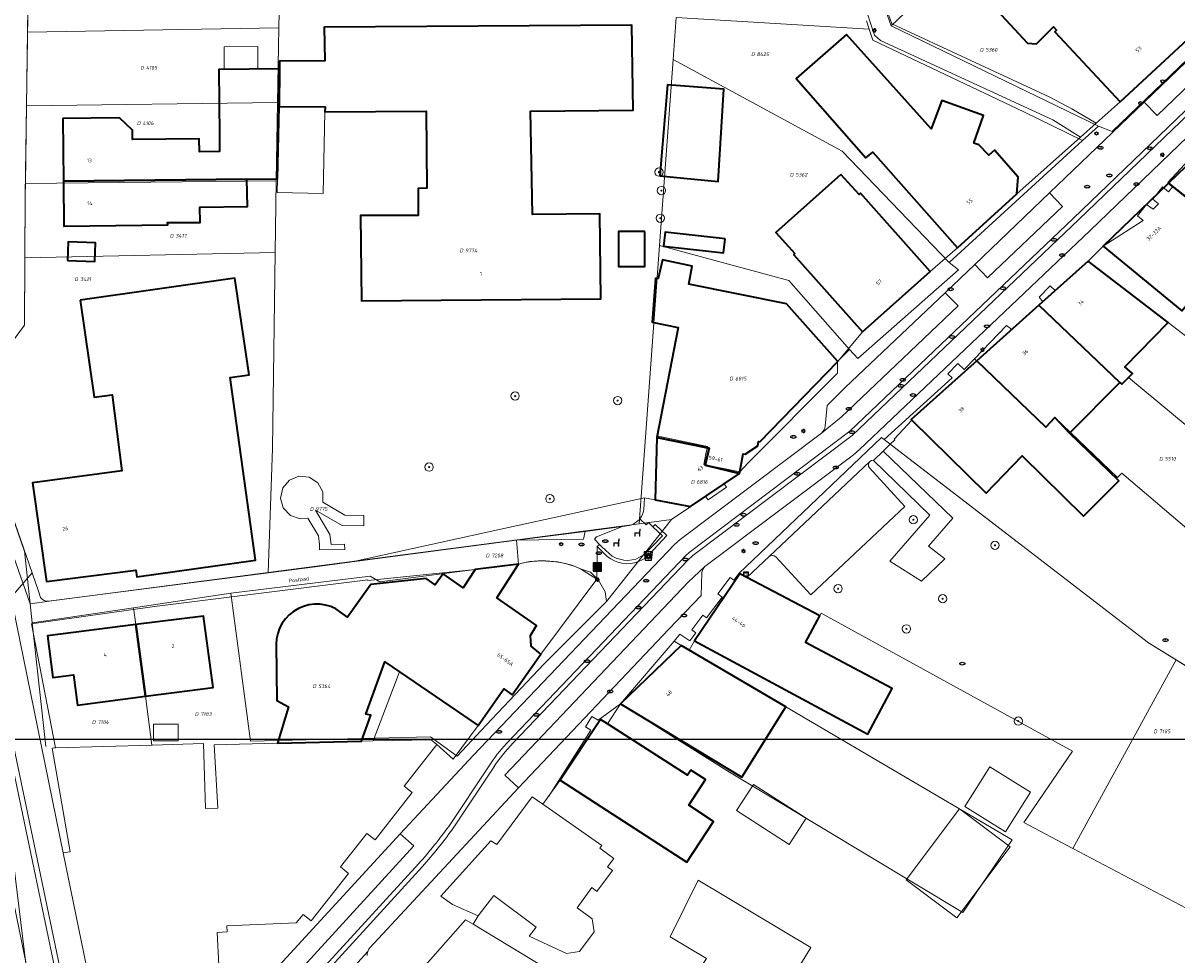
# Model space of a CAD drawing. Header units: metres. Extents: x 183765 to 187731, y 443805 to 446163.
# Tile 11 of 120: x 186193 to 186304, y 444145 to 444234. Entities that reach past the tile are written whole.
import ezdxf
from ezdxf.enums import TextEntityAlignment as Align

# ---------------------------------------------------------------- set-up
doc = ezdxf.new("R2010")
doc.units = ezdxf.units.M
doc.layers.get('0').update_dxf_attribs({"lineweight": 25})
for name, color, linetype, lineweight in [('B-WE-GR-BEPLANTING_CULTUUR_BOSPLANTSOEN-GV', 90, 'Continuous', 18), ('B-WE-GR-BEPLANTING_CULTUUR_HEESTERS-GV', 90, 'Continuous', 18), ('B-WE-GR-BEPLANTING_CULTUUR_VASTE PLANTENVAK-GV', 90, 'Continuous', 18), ('B-WE-GR-BLOEMBAK-S', 80, 'Continuous', 25), ('B-WE-GR-BOOM-S', 253, 'Continuous', 25), ('B-WE-IE-MEUBILAIR-S', 7, 'Continuous', 25), ('B-WE-IE-MEUBILAIR_WEGMEUBILAIR-S', 7, 'Continuous', 25), ('B-WE-IE-MEUBILAIR_WEGMEUBILAIR_AFVALBAK-S', 7, 'Continuous', 25), ('B-WE-OG-BEBOUWING-GV', 7, 'Continuous', 35), ('B-WE-OG-BEBOUWING-T18', 10, 'Continuous', 18), ('B-WE-OG-BEBOUWING_LUIFEL-GV', 7, 'Continuous', 18), ('B-WE-OG-BEBOUWING_OVERBOUWING-GV', 7, 'Continuous', 18), ('B-WE-OG-TERREIN_ERF-GV', 7, 'Continuous', 18), ('B-WE-OG-TOPOGRAFIE-T18', 10, 'Continuous', 18), ('B-WE-VH-OPENVERHARDING_BETONSTRAATSTEEN-GV', 90, 'Continuous', 18), ('B-WE-VH-OPENVERHARDING_STRAATBAKSTEEN-GV', 90, 'Continuous', 18), ('B-WE-VH-OPENVERHARDING_TEGEL-GV', 90, 'Continuous', 18)]:
    doc.layers.add(name, color=color, linetype=linetype, lineweight=lineweight)
doc.layers.add('B-WE-KG-GRENS_PERCEEL-G', color=7, linetype='Continuous', lineweight=13, true_color=0xa55252)
doc.layers.add('B-WE-KG-GRENS_PERCEEL-S', color=7, linetype='Continuous', lineweight=25, true_color=0xa55252)
doc.styles.add('NLCS-ISO', font='NLCS-ISO.ttf')
doc.styles.add('NLCS-ISO-M200-T18', font='NLCS-ISO.ttf', dxfattribs={"height": 0.36})

# ---------------------------------------------------------------- blocks, each defined once
blk = doc.blocks.new('SGR-BLOEMBAK-SO')
blk.add_lwpolyline([(-1.5, -2), (1.5, -2), (2, 2), (-2, 2)], close=True)
for centre, radius in [((-1.05, 0), 0.35), ((-0.74, 0.74), 0.35), ((0, 0), 0.7), ((0, 1.05), 0.35), ((0.74, 0.74), 0.35), ((1.05, 0), 0.35), ((-0.74, -0.74), 0.35), ((0, -1.05), 0.35), ((0.74, -0.74), 0.35)]:
    blk.add_circle(centre, radius)
blk = doc.blocks.new('SIE-WEG_AFVALBAK-SO')
h = blk.add_hatch(color=256)
h.dxf.hatch_style = 1
h.paths.add_polyline_path([(-1.5, -1.5), (1.5, -1.5), (1.5, 1.5), (-1.5, 1.5)])
for points in [[(-2, -2), (2, -2), (2, 2), (-2, 2)], [(-1.5, -1.5), (1.5, -1.5), (1.5, 1.5), (-1.5, 1.5)]]:
    blk.add_lwpolyline(points, close=True)
blk = doc.blocks.new('SIE-MEUBILAIR_KAST_CAI-SO')
for points in [[(-1, 1), (1, 1), (1, 0.84), (-1, 0.84)], [(-1, 0.76), (1, 0.76), (1, -1), (-1, -1)]]:
    blk.add_lwpolyline(points, close=True)
at = {"style": 'NLCS-ISO'}
blk.add_text('cai', height=0.75, dxfattribs=at).set_placement((0, 0), align=Align.MIDDLE_CENTER)
blk = doc.blocks.new('SIE-MEUBILAIR_PAAL_LICHTMAST-SO')
for points in [[(-0.62, 0), (-1, 0)], [(-0.71, 0.71), (-0.44, 0.44)], [(0, 1), (0, 0.62)], [(0.44, 0.44), (0.71, 0.71)], [(1, 0), (0.62, 0)], [(-0.71, -0.71), (-0.44, -0.44)], [(0, -0.62), (0, -1)], [(0.44, -0.44), (0.71, -0.71)]]:
    blk.add_lwpolyline(points)
blk.add_circle((0, 0), 0.5)
blk = doc.blocks.new('SIE-MEUBILAIR_PAAL_AFSLUITPAAL-SO')
blk.add_circle((0, 0), 0.75)
at = {"style": 'NLCS-ISO'}
blk.add_text('af', height=0.75, dxfattribs=at).set_placement((0, 0.05), align=Align.MIDDLE_CENTER)
blk = doc.blocks.new('SIE-MEUBILAIR_PUT_KOLK-SO')
blk.add_ellipse((0, 0), major_axis=(1.25, 0), ratio=0.54)
at = {"style": 'NLCS-ISO'}
blk.add_text('klk', height=0.75, dxfattribs=at).set_placement((0.03, 0), align=Align.MIDDLE_CENTER)
blk = doc.blocks.new('SIE-MEUBILAIR_PUT_RIOOLPUT-SO')
blk.add_ellipse((0, 0), major_axis=(1.25, 0), ratio=0.54)
at = {"style": 'NLCS-ISO'}
blk.add_text('ri', height=0.75, dxfattribs=at).set_placement((-0.04, 0.07), align=Align.MIDDLE_CENTER)
blk = doc.blocks.new('SIE-MEUBILAIR_PUT_BRANDKRAAN-SO')
blk.add_ellipse((0, 0), major_axis=(1.25, 0), ratio=0.54)
at = {"style": 'NLCS-ISO'}
blk.add_text('bk', height=0.75, dxfattribs=at).set_placement((0.03, 0), align=Align.MIDDLE_CENTER)
blk = doc.blocks.new('SIE-WEG_ZITBANK-SO')
at = {"color": 0, "linetype": 'ByBlock', "lineweight": 18}
blk.add_lwpolyline([(-0.91, -1.63), (-0.91, -0.2), (1.09, -0.2), (1.09, -1.63), (1.29, -1.63), (1.29, -0.21), (1.54, 1.78), (1.33, 1.78), (1.11, 0), (-1.11, 0), (-1.11, -1.63)], close=True, dxfattribs=at)
blk = doc.blocks.new('SGR-BOOM_GBKN-SO')
at = {"linetype": 'ByBlock', "lineweight": 18}
h = blk.add_hatch(color=0, dxfattribs=at)
h.dxf.hatch_style = 1
edge = h.paths.add_edge_path()
edge.add_arc((0, 0), 0.25, 0, 360)
at = {"color": 0, "linetype": 'ByBlock', "lineweight": 18}
for radius in [2, 0.25]:
    blk.add_circle((0, 0), radius, dxfattribs=at)
at = {"color": 0, "linetype": 'ByBlock', "lineweight": 18, "style": 'NLCS-ISO'}
blk.add_attdef('SOORT', (2.5, 0), '', height=1.5, dxfattribs=at)
blk = doc.blocks.new('SKG-PERCEELNUMMER-SO')
at = {"style": 'NLCS-ISO', "oblique": 10, "flags": 1}
for tag, p in [('GEMEENTECODE', (0, 2.55)), ('PERCEELGROOTTE', (0, -2.45))]:
    blk.add_attdef(tag, text='', height=1.8, dxfattribs=at).set_placement(p, align=Align.MIDDLE_CENTER)
at = {"style": 'NLCS-ISO', "oblique": 10}
blk.add_attdef('SECTIE', text='', height=1.8, dxfattribs=at).set_placement((-0.5, 0), align=Align.MIDDLE_RIGHT)
blk.add_attdef('PERCEELNUMMER', text='', height=1.8, dxfattribs=at).set_placement((0.5, 0), align=Align.MIDDLE_LEFT)

msp = doc.modelspace()

# ---------------------------------------------------------------- linework, layer by layer
msp.add_lwpolyline([(186049.481, 444796.829), (186901.387, 444796.829), (186901.387, 444165.242), (186049.481, 444165.242)], close=True)
at = {"layer": 'B-WE-GR-BEPLANTING_CULTUUR_BOSPLANTSOEN-GV', "flags": 128}
msp.add_lwpolyline([(186325.574, 444159.448), (186303.863, 444172.885), (186293.929, 444154.773), (186318.243, 444141.959), (186320.348, 444146.979)], close=True, dxfattribs=at)
at = {"layer": 'B-WE-GR-BEPLANTING_CULTUUR_HEESTERS-GV', "flags": 128}
for points in [[(186264.785, 444182.821), (186262.641, 444180.797), (186269.628, 444177.135), (186269.773, 444177.389), (186293.891, 444164.117), (186289.224, 444157.252), (186293.929, 444154.773), (186303.863, 444172.885), (186301.187, 444174.541), (186276.397, 444193.607)], [(186276.397, 444193.607), (186275.713, 444192.943), (186282.397, 444186.486), (186280.073, 444183.805), (186281.648, 444182.607), (186279.407, 444180.465), (186276.355, 444182.375), (186280.196, 444186.805), (186274.749, 444192.067), (186274.59, 444192.057), (186274.452, 444191.943)], [(186274.395, 444191.341), (186277.813, 444187.629), (186268.781, 444179.139), (186265.403, 444182.782)], [(186252.733, 444187.292), (186252.818, 444188.47), (186239.011, 444185.435), (186224.75, 444182.3), (186240.507, 444184.39), (186247.11, 444185.227)], [(186247.11, 444185.227), (186250.682, 444185.717), (186251.34, 444185.805)]]:
    msp.add_lwpolyline(points, dxfattribs=at)
at = {"layer": 'B-WE-GR-BEPLANTING_CULTUUR_HEESTERS-GV'}
for points in [[(186274.452, 444191.943, 0.3705706), (186274.395, 444191.341)], [(186252.362, 444186.44, 0.1307121), (186252.733, 444187.292)], [(186251.34, 444185.805, 0.1396731), (186252.204, 444186.267)], [(186252.204, 444186.267, 0.0203997), (186252.3, 444186.367)], [(186252.3, 444186.367, 0.0226759), (186252.362, 444186.44)], [(186265.403, 444182.782, 0.3672809), (186264.785, 444182.821)]]:
    msp.add_lwpolyline(points, format="xyb", dxfattribs=at)
at = {"layer": 'B-WE-GR-BEPLANTING_CULTUUR_VASTE PLANTENVAK-GV', "flags": 128}
msp.add_lwpolyline([(186247.11, 444185.227), (186240.507, 444184.39), (186246.951, 444184.487)], close=True, dxfattribs=at)
at = {"layer": 'B-WE-KG-GRENS_PERCEEL-G', "flags": 128}
for points in [[(186276.496, 444233.791), (186288.675, 444245.425)], [(186217.866, 444241.093), (186217.701, 444233.607)], [(186193.574, 444233.2), (186193.676, 444240.292)], [(186255.848, 444234.607), (186255.554, 444230.575)], [(186274.375, 444233.484), (186255.848, 444234.607)], [(186276.496, 444233.791), (186276.012, 444235.135)], [(186297.718, 444223.632), (186309.762, 444235.224)], [(186193.471, 444226.118), (186193.574, 444233.2)], [(186217.701, 444233.607), (186193.574, 444233.2)], [(186217.701, 444233.607), (186217.582, 444226.419)], [(186274.115, 444234.271), (186274.375, 444233.484)], [(186274.375, 444233.484), (186274.736, 444232.413)], [(186296.391, 444224.166), (186276.496, 444233.791)], [(186274.736, 444232.413), (186289.22, 444225.543), (186294.868, 444222.775)], [(186254.252, 444212.702), (186255.554, 444230.575)], [(186255.554, 444230.575), (186271.789, 444221.742), (186282.044, 444211.061)], [(186193.363, 444218.645), (186193.471, 444226.118)], [(186217.582, 444226.419), (186193.471, 444226.118)], [(186217.582, 444226.419), (186217.434, 444218.892)], [(186311.018, 444226.335), (186309.979, 444225.351), (186309.561, 444225.747), (186303.04, 444218.749), (186303.532, 444218.359)], [(186294.868, 444222.775), (186296.391, 444224.166)], [(186296.391, 444224.166), (186297.718, 444223.632)], [(186282.044, 444211.061), (186294.868, 444222.775)], [(186217.434, 444218.892), (186193.363, 444218.645)], [(186217.434, 444218.892), (186217.346, 444212.034)], [(186193.317, 444211.515), (186193.347, 444217.519), (186193.363, 444218.645)], [(186295.411, 444211.197), (186296.834, 444212.617), (186300.68, 444215.1), (186300.128, 444215.549), (186301.018, 444216.643), (186301.655, 444216.171), (186302.157, 444216.713), (186301.608, 444217.16), (186302.551, 444218.321), (186303.123, 444217.856), (186303.532, 444218.359)], [(186303.532, 444218.359), (186311.149, 444212.325), (186311.66, 444212.945), (186322.233, 444204.231)], [(186252.304, 444185.957), (186254.252, 444212.702)], [(186254.252, 444212.702), (186266.673, 444209.344), (186272.492, 444202.71)], [(186187.466, 444200.068), (186190.752, 444201.65), (186193.284, 444205.034), (186193.317, 444211.515)], [(186217.346, 444212.034), (186193.317, 444211.515)], [(186217.346, 444212.034), (186217.095, 444193.185), (186216.665, 444181.282)], [(186272.492, 444202.71), (186273.292, 444201.84), (186282.941, 444210.344), (186282.044, 444211.061)], [(186290.678, 444206.963), (186291.036, 444207.28), (186290.7, 444207.734), (186291.758, 444208.834), (186292.247, 444208.364), (186295.411, 444211.197)], [(186295.411, 444211.197), (186303.081, 444205.298), (186315.967, 444195.387)], [(186284.5, 444201.82), (186287.564, 444204.996), (186288.073, 444204.633), (186290.678, 444206.963)], [(186290.678, 444206.963), (186298.651, 444199.363), (186299.288, 444200.017), (186311.841, 444189.567)], [(186262.749, 444191.83), (186271.338, 444200.435), (186271.322, 444201.538), (186272.492, 444202.71)], [(186275.822, 444194.049), (186282.358, 444199.973), (186281.945, 444200.37), (186282.884, 444201.346), (186283.485, 444200.768), (186284.5, 444201.82)], [(186308.493, 444184.752), (186307.473, 444183.287), (186298.621, 444190.831), (186298.234, 444190.397), (186292.21, 444196.173), (186291.351, 444195.232), (186284.5, 444201.82)], [(186193.273, 444183.357), (186193.254, 444183.411), (186187.466, 444200.068)], [(186186.104, 444199.456), (186189.28, 444191.173), (186193.829, 444178.269)], [(186253.998, 444194.416), (186253.816, 444188.277)], [(186258.848, 444193.382), (186253.998, 444194.416)], [(186258.489, 444191.669), (186258.704, 444192.693), (186258.848, 444193.382)], [(186261.867, 444181.184), (186275.551, 444194.257), (186275.822, 444194.049)], [(186275.822, 444194.049), (186301.187, 444174.541), (186325.574, 444159.448)], [(186261.95, 444190.941), (186258.489, 444191.669)], [(186261.95, 444190.941), (186262.749, 444191.83)], [(186260.449, 444189.801), (186261.924, 444190.804)], [(186261.924, 444190.804), (186261.937, 444190.872)], [(186261.937, 444190.872), (186261.95, 444190.941)], [(186258.904, 444188.267), (186260.674, 444189.47)], [(186260.449, 444189.801), (186260.674, 444189.47)], [(186253.816, 444188.277), (186257.171, 444187.572)], [(186257.224, 444187.608), (186258.679, 444188.598)], [(186258.679, 444188.598), (186258.904, 444188.267)], [(186255.391, 444186.364), (186257.171, 444187.572)], [(186257.171, 444187.572), (186257.224, 444187.608)], [(186216.665, 444181.282), (186252.304, 444185.957)], [(186249.172, 444178.485), (186255.391, 444186.364)], [(186255.391, 444186.364), (186252.304, 444185.957)], [(186193.829, 444178.269), (186193.273, 444183.357)], [(186242.027, 444182.35), (186241.314, 444182.247), (186240.701, 444182.091)], [(186246.676, 444181.629), (186245.832, 444181.975), (186244.788, 444182.245), (186244.266, 444182.32), (186242.997, 444182.409), (186242.027, 444182.35)], [(186216.665, 444181.282), (186195.655, 444178.523)], [(186236.552, 444181.564), (186227.407, 444180.401)], [(186240.701, 444182.091), (186236.552, 444181.564)], [(186249.172, 444178.485), (186249.042, 444179.424), (186248.378, 444180.539), (186247.614, 444181.324), (186246.676, 444181.629)], [(186255.666, 444174.671), (186256.209, 444175.353), (186257.175, 444174.721), (186257.741, 444175.472), (186257.35, 444175.766), (186258.416, 444177.185), (186258.753, 444176.931), (186260.248, 444178.916), (186259.842, 444179.217), (186261.017, 444180.797), (186261.378, 444180.535), (186261.867, 444181.184)], [(186289.224, 444157.252), (186293.891, 444164.117), (186269.773, 444177.389), (186269.628, 444177.135), (186261.867, 444181.184)], [(186227.407, 444180.401), (186226.461, 444180.92), (186213.097, 444179.291)], [(186213.097, 444179.291), (186203.754, 444177.891)], [(186213.097, 444179.291), (186214.974, 444165.069)], [(186195.655, 444178.523), (186193.829, 444178.269)], [(186193.829, 444178.269), (186194.03, 444176.434)], [(186203.754, 444177.891), (186194.03, 444176.434)], [(186203.754, 444177.891), (186203.968, 444176.276), (186204.881, 444169.394), (186205.49, 444164.706)], [(186234.812, 444163.631), (186237.619, 444166.63), (186243.18, 444172.506), (186249.172, 444178.485)], [(186194.03, 444176.434), (186195.315, 444164.579)], [(186250.509, 444168.663), (186255.666, 444174.671)], [(186255.666, 444174.671), (186256.324, 444174.284), (186266.378, 444168.367), (186288.093, 444155.588)], [(186192.786, 444139.314), (186193.128, 444140.507), (186193.713, 444141.094), (186191.942, 444155.779), (186189.448, 444168.564), (186188.926, 444168.415), (186188.306, 444172.212), (186187.342, 444172.152)], [(186243.616, 444159.79), (186247.65, 444166.132), (186247.136, 444166.459), (186247.758, 444167.438), (186248.348, 444167.086), (186250.509, 444168.663)], [(186250.509, 444168.663), (186260.97, 444162.103), (186283.365, 444148.635), (186288.093, 444155.588)], [(186214.974, 444165.069), (186232.245, 444165.5), (186234.812, 444163.631)]]:
    msp.add_lwpolyline(points, dxfattribs=at)
msp.add_lwpolyline([(186217.863, 444188.434), (186218.129, 444187.48), (186218.809, 444186.761), (186219.746, 444186.442), (186220.484, 444186.512), (186221.495, 444184.793), (186221.605, 444183.957), (186221.612, 444183.457), (186224.022, 444183.493), (186224.015, 444183.993), (186222.707, 444183.974), (186222.58, 444184.945), (186221.212, 444187.279), (186223.766, 444185.796), (186225.854, 444185.768), (186225.857, 444186.768), (186224.042, 444186.792), (186221.929, 444188.031), (186221.914, 444189.021), (186221.438, 444189.889), (186220.612, 444190.435), (186219.627, 444190.533), (186218.71, 444190.16), (186218.073, 444189.402)], close=True, dxfattribs=at)
at = {"layer": 'B-WE-OG-BEBOUWING-GV', "flags": 128}
for points in [[(186308.113, 444235.869), (186303.284, 444238.423), (186301.72, 444237.026), (186299.275, 444239.678), (186296.707, 444237.319), (186294.992, 444239.094), (186293.992, 444238.243), (186291.279, 444241.202), (186289.621, 444239.683), (186289.095, 444240.202), (186287.453, 444238.643), (186288.32, 444237.716), (186286.232, 444235.762), (186289.569, 444232.128), (186290.447, 444232.068), (186292.065, 444233.713), (186292.362, 444233.395), (186292.189, 444233.233), (186298.47, 444226.505), (186305.402, 444232.898), (186305.23, 444233.111)], [(186217.768, 444229.66), (186217.718, 444226.035), (186222.152, 444226.026), (186222.128, 444225.536), (186231.846, 444225.586), (186231.906, 444218.193), (186231.091, 444218.168), (186231.09, 444215.589), (186225.546, 444215.565), (186225.624, 444207.387), (186248.6, 444207.569), (186248.507, 444215.742), (186242.058, 444215.673), (186241.876, 444225.59), (186251.718, 444225.702), (186251.601, 444233.855), (186222.045, 444233.684), (186222.102, 444230.44), (186217.778, 444230.391)], [(186272.214, 444232.98), (186267.363, 444228.735), (186274.049, 444221.122), (186274.718, 444221.665), (186282.856, 444212.483), (186288.542, 444217.662), (186288.689, 444219.244), (186286.409, 444221.863), (186285.86, 444221.362), (186284.913, 444222.381), (186284.437, 444222.525), (186285.356, 444225.19), (186281.355, 444226.635), (186280.327, 444223.893)], [(186214.637, 444219.081), (186217.557, 444219.114), (186217.718, 444226.035), (186217.768, 444229.66), (186211.933, 444229.614), (186211.958, 444226.46), (186211.995, 444223.27), (186212.013, 444221.726), (186210.078, 444221.704), (186210.048, 444222.938), (186203.656, 444222.868), (186203.646, 444223.766), (186202.416, 444224.97), (186196.957, 444224.91), (186197.023, 444218.891)], [(186254.289, 444219.379), (186259.893, 444218.859), (186260.409, 444227.706), (186255.018, 444228.115)], [(186318.337, 444221.565), (186314.925, 444224.122), (186313.435, 444222.134), (186309.798, 444225.104), (186303.128, 444218.679), (186309.989, 444213.244), (186311.149, 444212.325), (186311.538, 444212.805), (186314.261, 444210.597), (186319.373, 444217.036), (186318.621, 444217.632), (186319.273, 444218.495), (186317.111, 444220.163)], [(186214.637, 444219.081), (186197.023, 444218.891), (186197.07, 444214.556), (186207.028, 444214.67), (186207.015, 444214.909), (186210.135, 444214.905), (186210.128, 444216.37), (186214.692, 444216.447)], [(186271.672, 444219.53), (186265.426, 444213.945), (186267.254, 444211.911), (186267.151, 444211.794), (186273.739, 444204.4), (186280.228, 444210.183), (186273.558, 444217.707), (186273.429, 444217.595)], [(186309.989, 444213.244), (186303.128, 444218.679), (186296.834, 444212.617), (186304.385, 444206.413), (186306.841, 444209.406), (186308.186, 444208.302), (186309.944, 444210.532), (186308.641, 444211.601)], [(186252.838, 444214.032), (186250.326, 444214.032), (186250.326, 444210.684), (186252.838, 444210.684)], [(186260.549, 444213.349), (186254.788, 444213.973), (186254.641, 444212.618), (186260.402, 444211.994)], [(186197.405, 444211.264), (186200.02, 444211.146), (186200.101, 444212.945), (186197.486, 444213.062)], [(186271.353, 444201.551), (186266.444, 444207.092), (186257.064, 444208.965), (186257.384, 444210.718), (186254.522, 444211.306), (186254.117, 444209.521), (186253.872, 444209.533), (186253.545, 444205.33), (186256.026, 444204.803), (186253.991, 444194.251), (186259.023, 444193.213), (186258.646, 444191.589), (186261.924, 444190.804), (186262.279, 444192.676), (186262.48, 444192.639), (186263.672, 444193.444), (186263.755, 444193.856), (186263.874, 444193.832)], [(186295.411, 444211.197), (186290.679, 444206.962), (186298.451, 444199.547), (186298.651, 444199.363), (186299.655, 444200.393), (186298.935, 444201.047), (186303.081, 444205.298)], [(186198.636, 444207.43), (186199.967, 444198.111), (186201.689, 444198.345), (186202.622, 444191.056), (186194.061, 444189.904), (186195.379, 444180.41), (186203.966, 444181.518), (186204.073, 444180.879), (186215.449, 444182.463), (186213.024, 444199.999), (186214.836, 444200.255), (186213.461, 444209.553)], [(186290.679, 444206.962), (186284.709, 444201.619), (186291.351, 444195.232), (186292.21, 444196.173), (186293.625, 444194.662), (186298.451, 444199.547)], [(186293.625, 444194.662), (186292.21, 444196.173), (186291.351, 444195.232), (186284.709, 444201.619), (186278.4, 444195.973), (186278.448, 444195.926), (186278.459, 444195.915), (186285.611, 444188.915), (186289.053, 444192.48), (186294.949, 444186.685), (186298.346, 444190.096)], [(186258.646, 444191.589), (186259.023, 444193.213), (186253.991, 444194.251), (186253.816, 444188.277), (186257.224, 444187.608), (186261.924, 444190.804)], [(186223.162, 444177.796), (186222.675, 444178.01), (186222.164, 444178.156), (186221.638, 444178.232), (186221.107, 444178.235), (186220.579, 444178.167), (186220.066, 444178.028), (186219.577, 444177.821), (186219.12, 444177.549), (186218.704, 444177.218), (186218.336, 444176.834), (186218.024, 444176.404), (186217.774, 444175.935), (186217.589, 444175.437), (186217.473, 444174.918), (186217.428, 444174.388), (186217.496, 444168.995), (186218.634, 444168.366), (186217.571, 444164.873), (186225.634, 444165.084), (186226.529, 444167.59), (186226.045, 444167.68), (186227.868, 444172.715), (186229.289, 444171.741), (186236.826, 444166.578), (186239.287, 444170.121), (186240.089, 444169.52), (186242.864, 444173.431), (186241.91, 444174.215), (186241.859, 444175.235), (186242.448, 444176.181), (186241.902, 444176.562), (186238.623, 444178.847), (186240.701, 444182.091), (186236.552, 444181.564), (186235.392, 444179.816), (186233.462, 444181.143), (186232.703, 444180.089), (186231.851, 444180.703), (186226.526, 444180.133), (186224.305, 444176.988)], [(186268.279, 444174.566), (186269.628, 444177.135), (186262.641, 444180.797), (186262.578, 444180.83), (186261.958, 444181.155), (186257.608, 444174.725), (186274.242, 444165.757), (186276.584, 444170.131)], [(186203.968, 444176.276), (186204.881, 444169.394), (186211.393, 444170.243), (186210.47, 444177.102)], [(186204.881, 444169.394), (186203.968, 444176.276), (186195.486, 444175.197), (186195.996, 444171.19), (186197.989, 444171.451), (186198.369, 444168.545)], [(186257.085, 444173.836), (186256.324, 444174.284), (186250.509, 444168.663), (186262.146, 444161.611), (186266.378, 444168.367)], [(186249.269, 444166.736), (186248.59, 444167.173), (186244.7, 444161.348), (186256.869, 444153.445), (186259.418, 444157.369), (186257.048, 444158.945), (186258.655, 444161.395), (186257.24, 444162.279), (186256.93, 444161.804)]]:
    msp.add_lwpolyline(points, close=True, dxfattribs=at)
at = {"layer": 'B-WE-OG-BEBOUWING_LUIFEL-GV', "flags": 128}
for points in [[(186215.689, 444229.644), (186215.672, 444231.809), (186212.438, 444231.784), (186212.455, 444229.618)], [(186217.557, 444219.114), (186217.531, 444217.784), (186221.95, 444217.683), (186222.128, 444225.536), (186222.152, 444226.026), (186217.718, 444226.035)], [(186229.289, 444171.741), (186227.868, 444172.715), (186226.045, 444167.68), (186226.529, 444167.59), (186225.634, 444165.084), (186226.747, 444165.103)]]:
    msp.add_lwpolyline(points, close=True, dxfattribs=at)
at = {"layer": 'B-WE-OG-BEBOUWING_OVERBOUWING-GV', "flags": 128}
msp.add_lwpolyline([(186205.66, 444165.119), (186208.037, 444165.126), (186208.032, 444166.725), (186205.655, 444166.718)], close=True, dxfattribs=at)
at = {"layer": 'B-WE-OG-TERREIN_ERF-GV', "flags": 128}
for points in [[(186264.18, 444321.333), (186263.92, 444321.605), (186237.797, 444325.237), (186233.717, 444325.597), (186221.321, 444325.169), (186220.881, 444321.33), (186220.151, 444311.282), (186209.46, 444310.754), (186204.479, 444310.37), (186199.223, 444309.965), (186194.269, 444309.584), (186190.402, 444309.197), (186189.543, 444309.111), (186191.542, 444296.264), (186193.203, 444288.289), (186193.754, 444259.185), (186193.691, 444241.296), (186193.347, 444217.519), (186193.284, 444205.034), (186190.752, 444201.65), (186187.466, 444200.068), (186194.005, 444181.249), (186194.615, 444179.493), (186194.827, 444178.884)], [(186195.596, 444178.515), (186221.199, 444181.829), (186224.75, 444182.3), (186239.011, 444185.435), (186252.818, 444188.47), (186253.816, 444188.277), (186253.991, 444194.251), (186256.026, 444204.803), (186253.545, 444205.33), (186253.872, 444209.533), (186254.117, 444209.521), (186254.522, 444211.306), (186257.384, 444210.718), (186257.064, 444208.965), (186266.444, 444207.092), (186271.353, 444201.551), (186273.739, 444204.4), (186267.151, 444211.794), (186267.254, 444211.911), (186265.426, 444213.945), (186271.672, 444219.53), (186273.429, 444217.595), (186273.558, 444217.707), (186280.228, 444210.183), (186282.856, 444212.483), (186274.718, 444221.665), (186274.049, 444221.122), (186267.363, 444228.735), (186272.214, 444232.98), (186280.327, 444223.893), (186281.355, 444226.635), (186285.356, 444225.19), (186284.437, 444222.525), (186284.913, 444222.381), (186285.86, 444221.362), (186286.409, 444221.863), (186288.689, 444219.244), (186288.542, 444217.662), (186294.663, 444223.114), (186292.016, 444224.753), (186275.478, 444232.4), (186274.874, 444232.888), (186273.848, 444236.087)], [(186276.072, 444235.334), (186276.56, 444233.998), (186291.726, 444226.935), (186293.822, 444225.829), (186296.176, 444224.461), (186298.47, 444226.505), (186292.189, 444233.233), (186292.362, 444233.395), (186292.065, 444233.713), (186290.447, 444232.068), (186289.569, 444232.128), (186286.232, 444235.762)], [(186304.385, 444206.413), (186296.834, 444212.617), (186295.411, 444211.197), (186303.081, 444205.298), (186298.935, 444201.047), (186299.655, 444200.393), (186298.651, 444199.363), (186298.451, 444199.547), (186293.625, 444194.662), (186298.346, 444190.096), (186294.949, 444186.685), (186289.053, 444192.48), (186285.611, 444188.915), (186278.459, 444195.915), (186276.785, 444194.082), (186276.84, 444194.037), (186276.397, 444193.607), (186301.187, 444174.541), (186303.863, 444172.885), (186325.574, 444159.448)], [(186240.701, 444182.091), (186238.623, 444178.847), (186241.902, 444176.562), (186242.448, 444176.181), (186241.859, 444175.235), (186241.91, 444174.215), (186242.864, 444173.431), (186248.234, 444180.631)], [(186248.234, 444180.631), (186246.676, 444181.629)], [(186318.243, 444141.959), (186293.929, 444154.773), (186289.224, 444157.252), (186293.891, 444164.117), (186269.773, 444177.389), (186269.628, 444177.135), (186268.279, 444174.566), (186276.584, 444170.131), (186274.242, 444165.757), (186257.608, 444174.725), (186257.085, 444173.836), (186266.378, 444168.367), (186262.146, 444161.611), (186250.509, 444168.663), (186249.269, 444166.736), (186256.93, 444161.804), (186257.24, 444162.279), (186258.655, 444161.395), (186257.048, 444158.945), (186259.418, 444157.369), (186256.869, 444153.445), (186244.7, 444161.348), (186243.059, 444159.019), (186248.702, 444155.042), (186248.523, 444154.801), (186249.848, 444153.818), (186249.252, 444153.015), (186249.734, 444152.657), (186248.245, 444150.65), (186247.763, 444151.007), (186246.333, 444149.08), (186247.778, 444148.007), (186247.965, 444146.748), (186246.581, 444144.884), (186245.322, 444144.697), (186241.737, 444146.338), (186242.398, 444147.217), (186238.348, 444150.264), (186236.834, 444148.298), (186236.344, 444147.488), (186245.613, 444141.889)]]:
    msp.add_lwpolyline(points, dxfattribs=at)
for points in [[(186217.557, 444219.114), (186214.637, 444219.081), (186214.692, 444216.447), (186210.128, 444216.37), (186210.135, 444214.905), (186207.015, 444214.909), (186207.028, 444214.67), (186197.07, 444214.556), (186197.023, 444218.891), (186196.957, 444224.91), (186202.416, 444224.97), (186203.646, 444223.766), (186203.656, 444222.868), (186210.048, 444222.938), (186210.078, 444221.704), (186212.013, 444221.726), (186211.995, 444223.27), (186211.958, 444226.46), (186211.933, 444229.614), (186217.768, 444229.66), (186217.778, 444230.391), (186222.102, 444230.44), (186222.045, 444233.684), (186251.601, 444233.855), (186251.718, 444225.702), (186241.876, 444225.59), (186242.058, 444215.673), (186248.507, 444215.742), (186248.6, 444207.569), (186225.624, 444207.387), (186225.546, 444215.565), (186231.09, 444215.589), (186231.091, 444218.168), (186231.906, 444218.193), (186231.846, 444225.586), (186222.128, 444225.536), (186222.152, 444226.026), (186217.718, 444226.035)], [(186260.409, 444227.706), (186259.893, 444218.859), (186254.289, 444219.379), (186255.018, 444228.115)], [(186250.326, 444210.684), (186250.326, 444214.032), (186252.838, 444214.032), (186252.838, 444210.684)], [(186254.641, 444212.618), (186254.788, 444213.973), (186260.549, 444213.349), (186260.402, 444211.994)], [(186197.405, 444211.264), (186197.486, 444213.062), (186200.101, 444212.945), (186200.02, 444211.146)], [(186201.689, 444198.345), (186199.967, 444198.111), (186198.636, 444207.43), (186213.461, 444209.553), (186214.836, 444200.255), (186213.024, 444199.999), (186215.449, 444182.463), (186204.073, 444180.879), (186203.966, 444181.518), (186195.379, 444180.41), (186194.061, 444189.904), (186202.622, 444191.056)], [(186217.428, 444174.388), (186217.473, 444174.918), (186217.589, 444175.437), (186217.774, 444175.935), (186218.024, 444176.404), (186218.336, 444176.834), (186218.704, 444177.218), (186219.12, 444177.549), (186219.577, 444177.821), (186220.066, 444178.028), (186220.579, 444178.167), (186221.107, 444178.235), (186221.638, 444178.232), (186222.164, 444178.156), (186222.675, 444178.01), (186223.162, 444177.796), (186224.305, 444176.988), (186226.526, 444180.133), (186231.851, 444180.703), (186232.703, 444180.089), (186233.462, 444181.143), (186235.392, 444179.816), (186236.552, 444181.564), (186226.251, 444180.502), (186226.253, 444180.566), (186205.746, 444178.012), (186193.963, 444176.357), (186196.252, 444164.427), (186205.522, 444164.707), (186210.461, 444164.856), (186210.65, 444158.614), (186211.843, 444158.65), (186211.49, 444164.714), (186217.571, 444164.873), (186218.634, 444168.366), (186217.496, 444168.995)], [(186204.881, 444169.394), (186198.369, 444168.545), (186197.989, 444171.451), (186195.996, 444171.19), (186195.486, 444175.197), (186203.968, 444176.276), (186210.47, 444177.102), (186211.393, 444170.243)], [(186232.872, 444164.764), (186234.45, 444163.338), (186236.826, 444166.578), (186229.289, 444171.741), (186227.868, 444172.715), (186226.045, 444167.68), (186226.529, 444167.59), (186225.634, 444165.084), (186226.747, 444165.103), (186232.321, 444165.197)], [(186285.972, 444162.626), (186289.854, 444160.178), (186287.451, 444156.368), (186283.569, 444158.816)], [(186266.697, 444155.16), (186261.65, 444158.405), (186263.273, 444160.928), (186268.32, 444157.683)], [(186287.918, 444154.936), (186282.792, 444148.097), (186277.914, 444151.753), (186283.04, 444158.592)], [(186258.744, 444144.211), (186255.259, 444146.279), (186257.965, 444151.738), (186268.79, 444145.261), (186265.399, 444139.676), (186264.721, 444140.084), (186263.822, 444138.588), (186261.662, 444139.929), (186261.074, 444138.961), (186257.038, 444141.496), (186258.499, 444143.821)]]:
    msp.add_lwpolyline(points, close=True, dxfattribs=at)
at = {"layer": 'B-WE-OG-TERREIN_ERF-GV'}
for points in [[(186246.676, 444181.629, 0.1752295), (186240.701, 444182.091)], [(186194.827, 444178.884, 0.276114), (186195.596, 444178.515)]]:
    msp.add_lwpolyline(points, format="xyb", dxfattribs=at)
at = {"layer": 'B-WE-VH-OPENVERHARDING_BETONSTRAATSTEEN-GV', "flags": 128}
for points in [[(186361.527, 444279.395), (186360.445, 444280.457), (186345.319, 444265.293), (186316.263, 444236.214), (186310.825, 444230.879), (186294.516, 444215.194), (186272.743, 444194.448), (186257.454, 444182.905), (186256.982, 444182.479), (186240.2, 444164.92)], [(186226.412, 444145.183), (186240.706, 444160.608), (186239.396, 444161.822), (186256.987, 444180.351), (186258.598, 444181.852), (186272.877, 444192.588), (186273.428, 444193.052), (186295.591, 444214.139), (186311.73, 444229.658), (186317.42, 444235.247), (186361.527, 444279.395)], [(186270.159, 444195.336), (186270.346, 444197.332), (186272.081, 444199.046), (186281.664, 444208.163), (186284.508, 444210.877), (186291.704, 444217.743), (186300.772, 444226.46), (186307.975, 444233.384), (186311.4, 444236.797), (186340.775, 444266.076)], [(186305.402, 444232.898), (186298.47, 444226.505), (186296.176, 444224.461), (186294.663, 444223.114), (186288.542, 444217.662), (186282.856, 444212.483), (186280.228, 444210.183), (186273.739, 444204.4), (186271.353, 444201.551), (186263.874, 444193.832), (186263.755, 444193.856), (186263.672, 444193.444), (186262.48, 444192.639), (186262.279, 444192.676), (186261.924, 444190.804), (186257.224, 444187.608), (186253.816, 444188.277), (186252.818, 444188.47), (186252.733, 444187.292)], [(186311.73, 444229.658), (186295.591, 444214.139), (186273.428, 444193.052), (186272.877, 444192.588), (186258.598, 444181.852)], [(186235.622, 444147.924), (186236.344, 444147.488), (186236.834, 444148.298), (186234.38, 444149.397), (186233.265, 444150.204), (186238.065, 444155.515), (186238.627, 444155.139), (186242.032, 444159.742), (186243.059, 444159.019), (186244.7, 444161.348), (186248.59, 444167.173), (186249.269, 444166.736), (186250.509, 444168.663), (186256.324, 444174.284), (186257.085, 444173.836), (186257.608, 444174.725), (186261.958, 444181.155), (186262.578, 444180.83), (186262.641, 444180.797), (186264.785, 444182.821), (186274.452, 444191.943), (186274.59, 444192.057), (186274.749, 444192.067), (186274.815, 444192.071), (186275.713, 444192.943), (186276.397, 444193.607), (186276.84, 444194.037), (186276.785, 444194.082), (186278.459, 444195.915), (186278.448, 444195.926), (186278.4, 444195.973), (186284.709, 444201.619), (186290.679, 444206.962), (186295.411, 444211.197), (186296.834, 444212.617), (186303.128, 444218.679), (186309.798, 444225.104)], [(186269.814, 444194.68), (186271.69, 444196.21), (186282.936, 444206.892), (186281.664, 444208.163)], [(186281.664, 444208.163), (186272.081, 444199.046), (186270.346, 444197.332), (186270.159, 444195.336)], [(186211.183, 444136.384), (186229.349, 444156.193), (186236.377, 444163.741), (186255.671, 444183.966), (186256.243, 444184.467), (186269.814, 444194.68)], [(186274.452, 444191.943), (186264.785, 444182.821)], [(186265.403, 444182.782), (186268.781, 444179.139), (186277.813, 444187.629), (186274.395, 444191.341)], [(186252.362, 444186.44), (186252.962, 444185.858), (186253.189, 444186.073), (186253.621, 444185.658), (186253.845, 444185.878), (186254.961, 444184.823), (186253.218, 444182.974), (186252.92, 444182.698), (186252.572, 444182.486), (186252.228, 444182.33), (186251.838, 444182.205), (186251.46, 444182.142), (186251.042, 444182.127), (186250.635, 444182.181), (186250.26, 444182.267), (186249.92, 444182.415), (186249.567, 444182.592), (186249.238, 444182.835), (186248.978, 444183.074), (186248.274, 444183.782), (186248.234, 444180.631), (186242.864, 444173.431), (186240.089, 444169.52), (186239.287, 444170.121), (186236.826, 444166.578), (186234.45, 444163.338), (186232.872, 444164.764), (186229.73, 444160.772), (186230.515, 444160.153), (186226.934, 444155.604), (186226.148, 444156.222), (186223.612, 444153.001), (186224.398, 444152.382), (186220.811, 444147.825), (186220.025, 444148.443), (186219.374, 444147.616), (186212.719, 444147.345), (186212.74, 444146.76), (186211.786, 444146.71), (186212.108, 444140.419)], [(186258.309, 444181.24), (186258.246, 444179.057), (186255.158, 444175.826), (186240.706, 444160.608), (186226.412, 444145.183)], [(186258.598, 444181.852), (186256.987, 444180.351), (186239.396, 444161.822), (186240.706, 444160.608), (186255.158, 444175.826), (186258.246, 444179.057), (186258.309, 444181.24)], [(186238.261, 444162.484), (186234.371, 444156.626)], [(186231.505, 444153.052), (186213.023, 444132.793), (186212.099, 444131.957), (186211.117, 444131.078), (186207.173, 444128.081)], [(186201.453, 444119.025), (186204.525, 444117.538), (186208.384, 444125.514), (186210.756, 444127.446), (186216.53, 444132.081), (186218.427, 444131.3), (186227.303, 444140.986), (186228.903, 444140.283), (186235.622, 444147.924)], [(186216.361, 444134.001), (186226.231, 444144.863)]]:
    msp.add_lwpolyline(points, dxfattribs=at)
at = {"layer": 'B-WE-VH-OPENVERHARDING_BETONSTRAATSTEEN-GV'}
for points in [[(186269.814, 444194.68, 0.1750034), (186270.159, 444195.336)], [(186270.159, 444195.336, -0.1750034), (186269.814, 444194.68)], [(186274.395, 444191.341, -0.3705706), (186274.452, 444191.943)], [(186252.733, 444187.292, -0.1307121), (186252.362, 444186.44)], [(186264.785, 444182.821, -0.3672809), (186265.403, 444182.782)], [(186258.598, 444181.852, 0.1652255), (186258.309, 444181.24)], [(186258.309, 444181.24, -0.1652255), (186258.598, 444181.852)], [(186240.2, 444164.92, 0.0454958), (186238.261, 444162.484)], [(186234.371, 444156.626, -0.0229768), (186231.505, 444153.052)], [(186226.231, 444144.863, 0.0932769), (186226.181, 444144.498)], [(186226.231, 444144.863, -0.0974987), (186226.412, 444145.183)], [(186226.412, 444145.183, 0.0974987), (186226.231, 444144.863)]]:
    msp.add_lwpolyline(points, format="xyb", dxfattribs=at)
at = {"layer": 'B-WE-VH-OPENVERHARDING_STRAATBAKSTEEN-GV', "flags": 128}
for points in [[(186183.553, 444204.021), (186185.267, 444199.08), (186187.466, 444200.068), (186190.752, 444201.65), (186193.284, 444205.034), (186193.347, 444217.519), (186193.691, 444241.296), (186193.754, 444259.185), (186193.203, 444288.289), (186191.542, 444296.264), (186189.543, 444309.111), (186188.439, 444316.204)], [(186360.116, 444280.78), (186359.037, 444281.839), (186343.907, 444266.669), (186312.694, 444235.499), (186311.4, 444236.797), (186307.975, 444233.384), (186309.254, 444232.128), (186302.044, 444225.184), (186300.772, 444226.46), (186291.704, 444217.743), (186292.941, 444216.455), (186285.749, 444209.576), (186284.508, 444210.877), (186281.664, 444208.163), (186282.936, 444206.892), (186271.69, 444196.21), (186269.814, 444194.68), (186256.243, 444184.467), (186255.671, 444183.966), (186236.377, 444163.741), (186229.349, 444156.193), (186230.673, 444155.015), (186210.486, 444132.958), (186210.378, 444132.816)], [(186239.552, 444164.851), (186256.801, 444182.939), (186257.106, 444183.213), (186272.509, 444194.858), (186293.971, 444215.304), (186310.511, 444231.193), (186315.802, 444236.404), (186344.996, 444265.632), (186360.116, 444280.78)], [(186360.445, 444280.457), (186360.116, 444280.78), (186344.996, 444265.632), (186315.802, 444236.404), (186310.511, 444231.193), (186293.971, 444215.304), (186272.509, 444194.858), (186257.106, 444183.213), (186256.801, 444182.939), (186239.552, 444164.851)], [(186240.2, 444164.92), (186256.982, 444182.479), (186257.454, 444182.905), (186272.743, 444194.448), (186294.516, 444215.194), (186310.825, 444230.879), (186316.263, 444236.214), (186345.319, 444265.293), (186360.445, 444280.457)], [(186248.274, 444183.782), (186248.494, 444183.979), (186247.997, 444184.497), (186248.193, 444184.719), (186250.682, 444185.717), (186247.11, 444185.227), (186246.951, 444184.487), (186240.507, 444184.39), (186240.701, 444182.091)], [(186251.34, 444185.805), (186250.682, 444185.717), (186248.193, 444184.719), (186247.997, 444184.497), (186248.494, 444183.979), (186248.682, 444183.782), (186249.05, 444183.436), (186249.407, 444183.094), (186249.705, 444182.867), (186250.078, 444182.673), (186250.426, 444182.555), (186250.807, 444182.474), (186251.201, 444182.447), (186251.62, 444182.489), (186251.974, 444182.577), (186252.336, 444182.748), (186252.666, 444182.94), (186252.953, 444183.184), (186253.216, 444183.455), (186253.447, 444183.69), (186254.519, 444184.794)], [(186254.519, 444184.794), (186253.621, 444185.658), (186253.189, 444186.073), (186252.962, 444185.858), (186252.362, 444186.44)], [(186246.676, 444181.629), (186248.234, 444180.631), (186248.274, 444183.782)], [(186197.003, 444154.342), (186192.161, 444178.078), (186185.561, 444176.946), (186186.807, 444170.266)], [(186188.626, 444167.337), (186191.945, 444151.059), (186193.061, 444145.583), (186194.063, 444140.67), (186194.683, 444137.629), (186194.78, 444136.877), (186195.411, 444129.943)], [(186234.012, 444156.894), (186237.891, 444162.723)], [(186237.891, 444162.723), (186234.012, 444156.894)], [(186234.371, 444156.626), (186238.261, 444162.484)], [(186200.728, 444136.085), (186197.003, 444154.342)], [(186207.173, 444128.081), (186211.117, 444131.078), (186212.099, 444131.957), (186213.023, 444132.793), (186231.505, 444153.052)], [(186212.845, 444133.3), (186231.141, 444153.331)], [(186231.141, 444153.331), (186212.845, 444133.3)]]:
    msp.add_lwpolyline(points, dxfattribs=at)
for points in [[(186269.792, 444253.83), (186268.236, 444252.476), (186273.848, 444236.087), (186274.874, 444232.888), (186275.478, 444232.4), (186292.016, 444224.753), (186294.663, 444223.114), (186296.176, 444224.461), (186293.822, 444225.829), (186291.726, 444226.935), (186276.56, 444233.998), (186276.072, 444235.334), (186273.857, 444241.923)], [(186307.975, 444233.384), (186300.772, 444226.46), (186302.044, 444225.184), (186309.254, 444232.128)], [(186291.704, 444217.743), (186284.508, 444210.877), (186285.749, 444209.576), (186292.941, 444216.455)], [(186187.466, 444200.068), (186185.267, 444199.08), (186189.201, 444187.739), (186190.671, 444184.389), (186191.021, 444183.19), (186191.99, 444178.995), (186191.991, 444178.989), (186192.011, 444178.904), (186194.005, 444181.249)], [(186282.397, 444186.486), (186275.713, 444192.943), (186274.815, 444192.071), (186274.749, 444192.067), (186280.196, 444186.805), (186276.355, 444182.375), (186279.407, 444180.465), (186281.648, 444182.607), (186280.073, 444183.805)], [(186253.218, 444182.974), (186254.961, 444184.823), (186253.845, 444185.878), (186253.621, 444185.658), (186254.519, 444184.794), (186253.447, 444183.69), (186253.216, 444183.455), (186252.953, 444183.184), (186252.666, 444182.94), (186252.336, 444182.748), (186251.974, 444182.577), (186251.62, 444182.489), (186251.201, 444182.447), (186250.807, 444182.474), (186250.426, 444182.555), (186250.078, 444182.673), (186249.705, 444182.867), (186249.407, 444183.094), (186249.05, 444183.436), (186248.682, 444183.782), (186248.494, 444183.979), (186248.274, 444183.782), (186248.978, 444183.074), (186249.238, 444182.835), (186249.567, 444182.592), (186249.92, 444182.415), (186250.26, 444182.267), (186250.635, 444182.181), (186251.042, 444182.127), (186251.46, 444182.142), (186251.838, 444182.205), (186252.228, 444182.33), (186252.572, 444182.486), (186252.92, 444182.698)], [(186191.746, 444166.966), (186198.032, 444136.743), (186197.578, 444136.65), (186191.269, 444166.873)], [(186191.746, 444166.966), (186191.269, 444166.873), (186197.578, 444136.65), (186198.032, 444136.743)]]:
    msp.add_lwpolyline(points, close=True, dxfattribs=at)
at = {"layer": 'B-WE-VH-OPENVERHARDING_STRAATBAKSTEEN-GV'}
for points in [[(186252.204, 444186.267, -0.1396731), (186251.34, 444185.805)], [(186252.3, 444186.367, -0.0203997), (186252.204, 444186.267)], [(186252.362, 444186.44, -0.0226759), (186252.3, 444186.367)], [(186240.701, 444182.091, -0.1752295), (186246.676, 444181.629)], [(186237.891, 444162.723, -0.046688), (186239.552, 444164.851)], [(186239.552, 444164.851, 0.046688), (186237.891, 444162.723)], [(186238.261, 444162.484, -0.0454958), (186240.2, 444164.92)], [(186231.141, 444153.331, 0.0273393), (186234.012, 444156.894)], [(186234.012, 444156.894, -0.0273393), (186231.141, 444153.331)], [(186231.505, 444153.052, 0.0229768), (186234.371, 444156.626)]]:
    msp.add_lwpolyline(points, format="xyb", dxfattribs=at)
at = {"layer": 'B-WE-VH-OPENVERHARDING_TEGEL-GV', "flags": 128}
for points in [[(186236.552, 444181.564), (186240.701, 444182.091), (186240.507, 444184.39), (186224.75, 444182.3), (186221.199, 444181.829), (186195.596, 444178.515)], [(186194.827, 444178.884), (186194.615, 444179.493), (186194.005, 444181.249), (186192.011, 444178.904), (186192.161, 444178.078), (186197.003, 444154.342), (186197.664, 444154.458), (186195.946, 444164.418), (186196.146, 444164.424), (186196.252, 444164.427), (186193.963, 444176.357), (186205.746, 444178.012), (186226.253, 444180.566), (186226.251, 444180.502), (186236.552, 444181.564)]]:
    msp.add_lwpolyline(points, dxfattribs=at)
at = {"layer": 'B-WE-VH-OPENVERHARDING_TEGEL-GV'}
msp.add_lwpolyline([(186195.596, 444178.515, -0.276114), (186194.827, 444178.884)], format="xyb", dxfattribs=at)

# ---------------------------------------------------------------- block references
at = {"layer": 'B-WE-GR-BLOEMBAK-S', "xscale": 0.2, "yscale": 0.2, "zscale": 0.2}
msp.add_blockref('SGR-BLOEMBAK-SO', (186253.177, 444182.86), dxfattribs=at)
at = {"layer": 'B-WE-GR-BOOM-S', "xscale": 0.2, "yscale": 0.2, "zscale": 0.2}
for p in [(186254.198, 444219.741), (186254.43, 444217.972), (186254.329, 444215.318), (186240.388, 444198.234), (186250.229, 444197.803), (186232.13, 444191.405), (186243.718, 444188.369), (186278.62, 444186.353), (186286.457, 444183.889), (186271.398, 444179.726), (186281.434, 444178.764), (186277.951, 444175.863), (186288.697, 444167.004)]:
    msp.add_blockref('SGR-BOOM_GBKN-SO', p, dxfattribs=at)
at = {"layer": 'B-WE-IE-MEUBILAIR-S', "xscale": 0.2, "yscale": 0.2, "zscale": 0.2}
for name, p in [('SIE-MEUBILAIR_PAAL_LICHTMAST-SO', (186274.876, 444233.359)), ('SIE-MEUBILAIR_PAAL_AFSLUITPAAL-SO', (186302.543, 444228.469)), ('SIE-MEUBILAIR_PAAL_AFSLUITPAAL-SO', (186300.419, 444226.37)), ('SIE-MEUBILAIR_PAAL_AFSLUITPAAL-SO', (186296.202, 444223.454)), ('SIE-MEUBILAIR_PUT_KOLK-SO', (186296.589, 444222.075)), ('SIE-MEUBILAIR_PUT_KOLK-SO', (186301.315, 444222.031)), ('SIE-MEUBILAIR_PAAL_LICHTMAST-SO', (186302.525, 444221.411)), ('SIE-MEUBILAIR_PUT_RIOOLPUT-SO', (186297.439, 444219.424)), ('SIE-MEUBILAIR_PUT_RIOOLPUT-SO', (186295.301, 444218.346)), ('SIE-MEUBILAIR_PUT_KOLK-SO', (186300.039, 444218.599)), ('SIE-MEUBILAIR_PUT_RIOOLPUT-SO', (186292.118, 444213.242)), ('SIE-MEUBILAIR_PUT_KOLK-SO', (186292.909, 444211.774)), ('SIE-MEUBILAIR_PUT_KOLK-SO', (186282.2, 444208.49)), ('SIE-MEUBILAIR_PUT_RIOOLPUT-SO', (186287.225, 444208.587)), ('SIE-MEUBILAIR_PUT_KOLK-SO', (186285.686, 444204.932)), ('SIE-MEUBILAIR_PUT_RIOOLPUT-SO', (186282.329, 444203.908)), ('SIE-MEUBILAIR_PAAL_LICHTMAST-SO', (186285.263, 444202.696)), ('SIE-MEUBILAIR_PUT_RIOOLPUT-SO', (186277.417, 444199.222)), ('SIE-MEUBILAIR_PUT_BRANDKRAAN-SO', (186277.613, 444199.786)), ('SIE-MEUBILAIR_PUT_KOLK-SO', (186278.585, 444198.33)), ('SIE-MEUBILAIR_PUT_RIOOLPUT-SO', (186272.428, 444197.007)), ('SIE-MEUBILAIR_PUT_KOLK-SO', (186267.099, 444194.305)), ('SIE-MEUBILAIR_PAAL_LICHTMAST-SO', (186268.057, 444194.872)), ('SIE-MEUBILAIR_PUT_RIOOLPUT-SO', (186272.725, 444194.755)), ('SIE-MEUBILAIR_PUT_KOLK-SO', (186271.184, 444191.373)), ('SIE-MEUBILAIR_PUT_RIOOLPUT-SO', (186267.485, 444190.757)), ('SIE-MEUBILAIR_PUT_RIOOLPUT-SO', (186262.314, 444186.834)), ('SIE-MEUBILAIR_PUT_RIOOLPUT-SO', (186261.64, 444185.861)), ('SIE-MEUBILAIR_PAAL_AFSLUITPAAL-SO', (186244.811, 444184.007)), ('SIE-MEUBILAIR_PUT_KOLK-SO', (186246.764, 444183.983)), ('SIE-MEUBILAIR_PUT_KOLK-SO', (186249.052, 444184.289)), ('SIE-MEUBILAIR_PAAL_LICHTMAST-SO', (186262.307, 444183.341)), ('SIE-MEUBILAIR_PUT_KOLK-SO', (186263.484, 444184.109)), ('SIE-MEUBILAIR_PUT_KOLK-SO', (186248.419, 444183.139)), ('SIE-MEUBILAIR_PUT_KOLK-SO', (186256.725, 444182.537)), ('SIE-MEUBILAIR_KAST_CAI-SO', (186262.549, 444181.138)), ('SIE-MEUBILAIR_PAAL_LICHTMAST-SO', (186248.278, 444180.592)), ('SIE-MEUBILAIR_PUT_KOLK-SO', (186252.959, 444180.496)), ('SIE-MEUBILAIR_PUT_KOLK-SO', (186252.223, 444177.909)), ('SIE-MEUBILAIR_PUT_KOLK-SO', (186256.603, 444177.145)), ('SIE-MEUBILAIR_PUT_RIOOLPUT-SO', (186302.827, 444174.784)), ('SIE-MEUBILAIR_PUT_KOLK-SO', (186247.292, 444172.767)), ('SIE-MEUBILAIR_PUT_RIOOLPUT-SO', (186283.318, 444172.524)), ('SIE-MEUBILAIR_PUT_KOLK-SO', (186249.518, 444169.849)), ('SIE-MEUBILAIR_PUT_KOLK-SO', (186242.42, 444167.614)), ('SIE-MEUBILAIR_PUT_KOLK-SO', (186238.839, 444165.985))]:
    msp.add_blockref(name, p, dxfattribs=at)
at = {"layer": 'B-WE-IE-MEUBILAIR_WEGMEUBILAIR-S', "xscale": 0.2, "yscale": 0.2, "zscale": 0.2}
for p in [(186250.072, 444184.148), (186252.093, 444185.103)]:
    msp.add_blockref('SIE-WEG_ZITBANK-SO', p, dxfattribs=at)
at = {"layer": 'B-WE-IE-MEUBILAIR_WEGMEUBILAIR_AFVALBAK-S', "xscale": 0.2, "yscale": 0.2, "zscale": 0.2}
msp.add_blockref('SIE-WEG_AFVALBAK-SO', (186248.291, 444181.816), dxfattribs=at)
at = {"layer": 'B-WE-KG-GRENS_PERCEEL-S', "xscale": 0.2, "yscale": 0.2, "zscale": 0.2}
for p, values in [((186263.491, 444231.069), {'PERCEELNUMMER': '8425', 'SECTIE': 'D'}), ((186285.448, 444231.491), {'PERCEELNUMMER': '5360', 'SECTIE': 'D'}), ((186204.85, 444229.768), {'PERCEELNUMMER': '4105', 'SECTIE': 'D'}), ((186204.517, 444224.442), {'PERCEELNUMMER': '4106', 'SECTIE': 'D'}), ((186267.207, 444219.486), {'PERCEELNUMMER': '5362', 'SECTIE': 'D'}), ((186207.679, 444213.623), {'PERCEELNUMMER': '3417', 'SECTIE': 'D'}), ((186235.499, 444212.213), {'PERCEELNUMMER': '9774', 'SECTIE': 'D'}), ((186198.525, 444209.462), {'PERCEELNUMMER': '3421', 'SECTIE': 'D'}), ((186261.414, 444199.904), {'PERCEELNUMMER': '6815', 'SECTIE': 'D'}), ((186302.663, 444192.202), {'PERCEELNUMMER': '5510', 'SECTIE': 'D'}), ((186257.705, 444189.985), {'PERCEELNUMMER': '6816', 'SECTIE': 'D'}), ((186221.126, 444187.385), {'PERCEELNUMMER': '9775', 'SECTIE': 'D'}), ((186238.015, 444182.914), {'PERCEELNUMMER': '7208', 'SECTIE': 'D'}), ((186221.386, 444170.363), {'PERCEELNUMMER': '5364', 'SECTIE': 'D'}), ((186210.08, 444167.681), {'PERCEELNUMMER': '7183', 'SECTIE': 'D'}), ((186200.198, 444166.915), {'PERCEELNUMMER': '7184', 'SECTIE': 'D'}), ((186302.129, 444166.021), {'PERCEELNUMMER': '7185', 'SECTIE': 'D'})]:
    msp.add_blockref('SKG-PERCEELNUMMER-SO', p, dxfattribs=at).add_auto_attribs(values)

# ---------------------------------------------------------------- texts
at = {"layer": 'B-WE-OG-BEBOUWING-T18', "style": 'NLCS-ISO-M200-T18'}
for s, rotation, p in [('53', 42.7, (186300.241, 444231.539)), ('13', 0.6, (186199.502, 444220.87)), ('14', 0.6, (186199.546, 444216.75)), ('55', 42.3, (186284.016, 444216.921)), ('32-32A', 43.9, (186301.715, 444213.848)), ('1', 0.5, (186237.092, 444209.978)), ('57', 41.7, (186275.32, 444209.158)), ('34', 41.8, (186294.712, 444207.217)), ('36', 41.8, (186289.361, 444202.428)), ('38', 41.8, (186283.222, 444196.933)), ('59-61', 349.3, (186259.645, 444192.205)), ('63', 34.2, (186258.168, 444191.273)), ('26', 7.9, (186197.196, 444185.501)), ('44-46', 325.9, (186261.854, 444176.539)), ('4', 7.2, (186201.032, 444173.382)), ('2', 7.2, (186207.534, 444174.209)), ('65-65A', 324.6, (186239.438, 444172.922)), ('48', 44, (186255.154, 444169.676))]:
    msp.add_text(s, height=0.36, rotation=rotation, dxfattribs=at).set_placement(p, align=Align.MIDDLE)
at = {"layer": 'B-WE-OG-TOPOGRAFIE-T18', "style": 'NLCS-ISO-M200-T18'}
msp.add_text('Postpad', height=0.36, rotation=7, dxfattribs=at).set_placement((186219.615, 444180.549), align=Align.MIDDLE)

doc.saveas('drawing.dxf')
